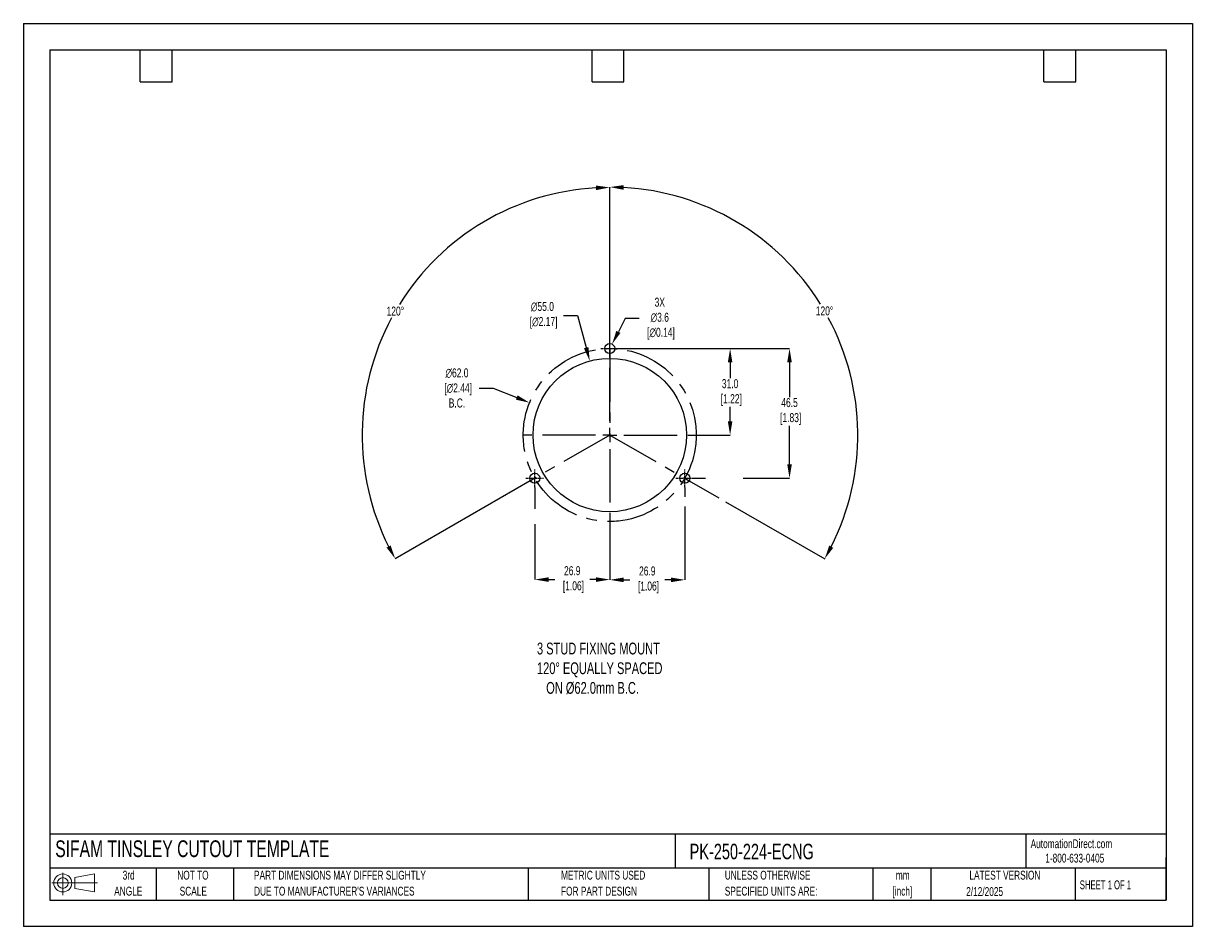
# Model space of a CAD drawing. Header units: millimetres. Extents: x 0 to 419, y 0 to 324.
import ezdxf

# ---------------------------------------------------------------- set-up
doc = ezdxf.new("R2010")
doc.units = ezdxf.units.MM
doc.header["$LTSCALE"] = 1.5
doc.header["$PDSIZE"] = -1
doc.linetypes.add('CENTERX2', pattern=[20.32, 12.7, -2.54, 2.54, -2.54])
for name, color, linetype in [('1', 7, 'Continuous'), ('CENTER', 40, 'CENTERX2'), ('SLD-DEFPOINTS', 7, 'Continuous')]:
    doc.layers.add(name, color=color, linetype=linetype)
doc.layers.add('DIMENSIONS', color=140, linetype='Continuous', lineweight=25)
doc.layers.add('TEXT', color=140, linetype='Continuous', lineweight=25)
doc.styles.add('SLDTEXTSTYLE0', font='TXT', dxfattribs={"width": 0.7})
doc.styles.add('SLDTEXTSTYLE1', font='TXT', dxfattribs={"width": 0.65})
doc.dimstyles.new('SLDDIMSTYLE0', dxfattribs={"dimtxt": 3.237012, "dimasz": 4.953, "dimexe": 0, "dimexo": 0.0625, "dimgap": 0.809253, "dimtad": 0, "dimtih": 1, "dimtoh": 1, "dimrnd": 1e-09, "dimzin": 12, "dimdsep": 46, "dimtxsty": 'SLDTEXTSTYLE0', "dimsah": 1, "dimcen": 0, "dimadec": 0, "dimazin": 3, "dimtfac": 1, "dimtofl": 0, "dimtmove": 0, "dimatfit": 3, "dimfxl": 0, "dimfrac": 2, "dimtolj": 1, "dimtzin": 12, "dimarcsym": 0})

# ---------------------------------------------------------------- blocks, each defined once
blk = doc.blocks.new('Block11')
at = {"color": 7, "linetype": 'Continuous', "lineweight": 18}
for p, q in [((0, 4.32), (16.31, 4.32)), ((3.88, 7.97), (3.88, 0)), ((8.22, 6.25), (15.26, 7.55)), ((8.22, 2.39), (8.22, 6.25)), ((15.26, 7.55), (15.26, 1.1)), ((8.22, 2.39), (15.26, 1.1))]:
    blk.add_line(p, q, dxfattribs=at)
for radius in [3.23, 1.93]:
    blk.add_circle((3.88, 4.32), radius, dxfattribs=at)
blk = doc.blocks.new('Block12')
at = {"layer": 'SLD-DEFPOINTS'}
blk.add_blockref('Block11', (0, 0), dxfattribs=at)
blk = doc.blocks.new('SW_NOTE_0_1')
at = {"layer": 'TEXT', "color": 0, "linetype": 'CENTERX2', "lineweight": 18, "char_height": 3.175, "attachment_point": 2, "style": 'SLDTEXTSTYLE0'}
for s, insert in [('mm', (4.27, 4.09)), ('[inch]', (4.14, -1.64))]:
    blk.add_mtext(s, dxfattribs=dict(at, insert=insert))
blk = doc.blocks.new('SW_NOTE_0_2')
at = {"layer": 'TEXT', "color": 0, "linetype": 'CENTERX2', "lineweight": 18, "char_height": 3.175, "attachment_point": 1, "style": 'SLDTEXTSTYLE0'}
for s, insert in [('UNLESS OTHERWISE', (0, 4.09)), ('SPECIFIED UNITS ARE:', (0, -1.64))]:
    blk.add_mtext(s, dxfattribs=dict(at, insert=insert))
blk = doc.blocks.new('SW_NOTE_0_3')
at = {"layer": 'TEXT', "color": 0, "linetype": 'CENTERX2', "lineweight": 18, "char_height": 3.175, "attachment_point": 1, "style": 'SLDTEXTSTYLE0'}
for s, insert in [('PART DIMENSIONS MAY DIFFER SLIGHTLY', (0, 4.09)), ("DUE TO MANUFACTURER'S VARIANCES", (0, -1.64))]:
    blk.add_mtext(s, dxfattribs=dict(at, insert=insert))
blk = doc.blocks.new('SW_NOTE_0_4')
at = {"layer": 'TEXT', "color": 0, "linetype": 'CENTERX2', "lineweight": 18, "char_height": 3.175, "attachment_point": 2, "style": 'SLDTEXTSTYLE0'}
for s, insert in [('NOT TO', (7.89, 4.09)), ('SCALE', (8.03, -1.64))]:
    blk.add_mtext(s, dxfattribs=dict(at, insert=insert))
blk = doc.blocks.new('SW_NOTE_0_5')
at = {"layer": 'TEXT', "color": 0, "linetype": 'CENTERX2', "lineweight": 18, "char_height": 3.175, "attachment_point": 2, "style": 'SLDTEXTSTYLE0'}
for s, insert in [('3rd', (3.47, 4.09)), ('ANGLE', (3.33, -1.64))]:
    blk.add_mtext(s, dxfattribs=dict(at, insert=insert))
blk = doc.blocks.new('SW_NOTE_0_6')
at = {"layer": 'TEXT', "color": 0, "linetype": 'CENTERX2', "lineweight": 18, "char_height": 3.175, "attachment_point": 1, "style": 'SLDTEXTSTYLE0'}
for s, insert in [('METRIC UNITS USED', (0, 4.09)), ('FOR PART DESIGN', (0, -1.64))]:
    blk.add_mtext(s, dxfattribs=dict(at, insert=insert))
blk = doc.blocks.new('SW_CENTERMARKSYMBOL_0')
at = {"layer": 'CENTER', "color": 0}
for p, q in [((0, 5.08), (0, 31.2)), ((-5.08, 0), (-31.2, 0)), ((0, 0), (-2.54, 0)), ((0, 0), (0, 2.54)), ((0, 0), (0, -2.54)), ((0, 0), (2.54, 0)), ((5.08, 0), (31.2, 0)), ((0, -5.08), (0, -31.2))]:
    blk.add_line(p, q, dxfattribs=at)
blk = doc.blocks.new('*D22')
at = {"layer": 'Defpoints', "color": 0}
for p in [(203.02, 202.8), (217.35, 149.7)]:
    blk.add_point(p, dxfattribs=at)
at = {"layer": 'DIMENSIONS', "color": 0, "lineweight": -2}
for p, q in [((193.65, 219.17), (198.61, 219.17)), ((198.61, 219.17), (201.73, 207.59))]:
    blk.add_line(p, q, dxfattribs=at)
at = {"layer": 'DIMENSIONS', "color": 0}
blk.add_solid([(202.53, 207.8), (200.93, 207.37), (203.02, 202.8)], dxfattribs=at)
at = {"layer": 'DIMENSIONS', "color": 0, "insert": (186.05, 219.17), "char_height": 3.237, "attachment_point": 5, "style": 'SLDTEXTSTYLE0'}
blk.add_mtext('\\A1;∅55.0\\P [∅2.17]', dxfattribs=at)
blk = doc.blocks.new('*D25')
at = {"layer": 'Defpoints', "color": 0}
for p in [(181.43, 187.85), (238.94, 164.66)]:
    blk.add_point(p, dxfattribs=at)
at = {"layer": 'DIMENSIONS', "color": 0, "lineweight": -2}
for p, q in [((163.4, 193.12), (168.36, 193.12)), ((168.36, 193.12), (176.84, 189.7))]:
    blk.add_line(p, q, dxfattribs=at)
at = {"layer": 'DIMENSIONS', "color": 0}
blk.add_solid([(177.15, 190.47), (176.53, 188.93), (181.43, 187.85)], dxfattribs=at)
at = {"layer": 'DIMENSIONS', "color": 0, "insert": (155.42, 193.12), "char_height": 3.237, "attachment_point": 5, "style": 'SLDTEXTSTYLE0'}
blk.add_mtext('\\A1;∅62.0\\P [∅2.44]\\PB.C.', dxfattribs=at)
blk = doc.blocks.new('*D26')
at = {"layer": 'Defpoints', "color": 0}
for p in [(210.19, 207.25), (240.28, 160.75), (274.62, 160.75)]:
    blk.add_point(p, dxfattribs=at)
at = {"layer": 'DIMENSIONS', "color": 0, "lineweight": -2}
for p, q in [((210.25, 207.25), (274.62, 207.25)), ((274.62, 202.3), (274.62, 189.85)), ((274.62, 165.71), (274.62, 179.6)), ((240.34, 160.75), (244.5, 160.75)), ((258, 160.75), (274.62, 160.75))]:
    blk.add_line(p, q, dxfattribs=at)
at = {"layer": 'DIMENSIONS', "color": 0}
for points in [[(273.8, 202.3), (275.45, 202.3), (274.62, 207.25)], [(273.8, 165.71), (275.45, 165.71), (274.62, 160.75)]]:
    blk.add_solid(points, dxfattribs=at)
at = {"layer": 'DIMENSIONS', "color": 0, "insert": (274.62, 184.72), "char_height": 3.237, "attachment_point": 5, "style": 'SLDTEXTSTYLE0'}
blk.add_mtext('\\A1;46.5\\P [1.83]', dxfattribs=at)
blk = doc.blocks.new('*D27')
at = {"layer": 'Defpoints', "color": 0}
for p in [(210.19, 207.25), (241.38, 176.25), (253.32, 176.25)]:
    blk.add_point(p, dxfattribs=at)
at = {"layer": 'DIMENSIONS', "color": 0, "lineweight": -2}
for p, q in [((210.25, 207.25), (248.45, 207.25)), ((251.49, 207.25), (253.32, 207.25)), ((253.32, 202.3), (253.32, 196.62)), ((253.32, 181.21), (253.32, 186.37)), ((241.44, 176.25), (253.32, 176.25))]:
    blk.add_line(p, q, dxfattribs=at)
at = {"layer": 'DIMENSIONS', "color": 0}
for points in [[(252.5, 202.3), (254.15, 202.3), (253.32, 207.25)], [(252.5, 181.21), (254.15, 181.21), (253.32, 176.25)]]:
    blk.add_solid(points, dxfattribs=at)
at = {"layer": 'DIMENSIONS', "color": 0, "insert": (253.32, 191.49), "char_height": 3.237, "attachment_point": 5, "style": 'SLDTEXTSTYLE0'}
blk.add_mtext('\\A1;31.0\\P [1.22]', dxfattribs=at)
blk = doc.blocks.new('*D31')
at = {"layer": 'Defpoints', "color": 0}
for p in [(153.14, 244.27), (210.19, 207.25), (210.19, 176.25), (210.19, 176.25), (181.73, 159.86)]:
    blk.add_point(p, dxfattribs=at)
at = {"layer": 'DIMENSIONS', "color": 0, "lineweight": -2}
for p, q in [((210.19, 207.32), (210.19, 265.03)), ((181.67, 159.82), (133.27, 131.93))]:
    blk.add_line(p, q, dxfattribs=at)
for start, end in [(93.1972, 148.1485), (151.7693, 206.7537)]:
    blk.add_arc((210.19, 176.25), 88.77, start, end, dxfattribs=at)
at = {"layer": 'DIMENSIONS', "color": 0}
for points in [[(205.21, 265.71), (205.26, 264.06), (210.19, 265.03)], [(131.64, 136.68), (130.19, 135.9), (133.27, 131.93)]]:
    blk.add_solid(points, dxfattribs=at)
at = {"layer": 'DIMENSIONS', "color": 0, "insert": (133.33, 220.67), "char_height": 3.237, "attachment_point": 5, "style": 'SLDTEXTSTYLE0'}
blk.add_mtext('\\A1;120°', dxfattribs=at)
blk = doc.blocks.new('*D32')
at = {"layer": 'Defpoints', "color": 0}
for p in [(210.19, 207.25), (297.74, 191.74), (210.19, 176.25), (210.19, 176.25), (238.64, 159.86)]:
    blk.add_point(p, dxfattribs=at)
at = {"layer": 'DIMENSIONS', "color": 0, "lineweight": -2}
for p, q in [((210.19, 207.32), (210.19, 265.16)), ((238.7, 159.82), (249.27, 153.74)), ((251.7, 152.33), (287.22, 131.87))]:
    blk.add_line(p, q, dxfattribs=at)
for start, end in [(31.8486, 86.8077), (333.2414, 28.2334)]:
    blk.add_arc((210.19, 176.25), 88.91, start, end, dxfattribs=at)
at = {"layer": 'DIMENSIONS', "color": 0}
for points in [[(215.11, 264.2), (215.16, 265.85), (210.19, 265.16)], [(290.3, 135.83), (288.85, 136.62), (287.22, 131.87)]]:
    blk.add_solid(points, dxfattribs=at)
at = {"layer": 'DIMENSIONS', "color": 0, "insert": (287.16, 220.74), "char_height": 3.237, "attachment_point": 5, "style": 'SLDTEXTSTYLE0'}
blk.add_mtext('\\A1;120°', dxfattribs=at)
blk = doc.blocks.new('*D33')
at = {"layer": 'Defpoints', "color": 0}
for p in [(209.36, 205.65), (211.01, 208.85)]:
    blk.add_point(p, dxfattribs=at)
at = {"layer": 'DIMENSIONS', "color": 0, "lineweight": -2}
for p, q in [((215.74, 218), (213.29, 213.25)), ((220.69, 218), (215.74, 218))]:
    blk.add_line(p, q, dxfattribs=at)
at = {"layer": 'DIMENSIONS', "color": 0}
blk.add_solid([(212.55, 213.63), (214.02, 212.87), (211.01, 208.85)], dxfattribs=at)
at = {"layer": 'DIMENSIONS', "color": 0, "insert": (228.11, 218), "char_height": 3.237, "attachment_point": 5, "style": 'SLDTEXTSTYLE0'}
blk.add_mtext('\\A1;3X\\P∅3.6\\P [∅0.14]', dxfattribs=at)
blk = doc.blocks.new('*D35')
at = {"layer": 'Defpoints', "color": 0}
for p in [(183.29, 157.56), (210.19, 145.06), (210.19, 124.43)]:
    blk.add_point(p, dxfattribs=at)
at = {"layer": 'DIMENSIONS', "color": 0, "lineweight": -2}
for p, q in [((183.29, 157.5), (183.29, 149.85)), ((183.29, 144.33), (183.29, 124.43)), ((210.19, 145), (210.19, 124.43)), ((188.24, 124.43), (190.45, 124.43)), ((205.23, 124.43), (203.02, 124.43))]:
    blk.add_line(p, q, dxfattribs=at)
at = {"layer": 'DIMENSIONS', "color": 0}
for points in [[(188.24, 125.26), (188.24, 123.61), (183.29, 124.43)], [(205.23, 125.26), (205.23, 123.61), (210.19, 124.43)]]:
    blk.add_solid(points, dxfattribs=at)
at = {"layer": 'DIMENSIONS', "color": 0, "insert": (196.74, 124.43), "char_height": 3.237, "attachment_point": 5, "style": 'SLDTEXTSTYLE0'}
blk.add_mtext('\\A1;26.9\\P [1.06]', dxfattribs=at)
blk = doc.blocks.new('*D36')
at = {"layer": 'Defpoints', "color": 0}
for p in [(237.09, 157.56), (210.19, 145.06), (210.19, 124.33)]:
    blk.add_point(p, dxfattribs=at)
at = {"layer": 'DIMENSIONS', "color": 0, "lineweight": -2}
for p, q in [((237.09, 157.5), (237.09, 154.09)), ((237.09, 150.67), (237.09, 124.33)), ((210.19, 145), (210.19, 124.33)), ((215.14, 124.33), (217.35, 124.33)), ((232.13, 124.33), (229.92, 124.33))]:
    blk.add_line(p, q, dxfattribs=at)
at = {"layer": 'DIMENSIONS', "color": 0}
for points in [[(215.14, 125.16), (215.14, 123.51), (210.19, 124.33)], [(232.13, 125.16), (232.13, 123.51), (237.09, 124.33)]]:
    blk.add_solid(points, dxfattribs=at)
at = {"layer": 'DIMENSIONS', "color": 0, "insert": (223.64, 124.33), "char_height": 3.237, "attachment_point": 5, "style": 'SLDTEXTSTYLE0'}
blk.add_mtext('\\A1;26.9\\P [1.06]', dxfattribs=at)

msp = doc.modelspace()

# ---------------------------------------------------------------- linework, layer by layer
at = {"color": 7, "linetype": 'Continuous'}
for p, q in [((0.004, 323.854), (0.004, 0.004)), ((0.004, 323.854), (419.104, 323.854)), ((419.104, 323.854), (419.104, 0.004)), ((419.104, 0.004), (0.004, 0.004))]:
    msp.add_line(p, q, dxfattribs=at)
at = {"layer": '1', "color": 1}
for centre, radius in [((210.185, 207.254), 1.8), ((210.185, 176.254), 27.5), ((183.285, 160.754), 1.8), ((237.085, 160.754), 1.8)]:
    msp.add_circle(centre, radius, dxfattribs=at)
at = {"layer": 'CENTER', "ltscale": 0.05}
for p, q in [((210.185, 204.064), (210.185, 210.444)), ((206.995, 207.254), (213.375, 207.254)), ((183.285, 157.564), (183.285, 163.944)), ((237.085, 157.564), (237.085, 163.944)), ((180.095, 160.754), (186.475, 160.754)), ((233.895, 160.754), (240.275, 160.754))]:
    msp.add_line(p, q, dxfattribs=at)
at = {"layer": 'CENTER'}
for p, q in [((210.185, 207.254), (210.185, 176.254)), ((210.185, 176.254), (181.726, 159.855)), ((210.185, 176.254), (238.645, 159.855))]:
    msp.add_line(p, q, dxfattribs=at)
msp.add_circle((210.185, 176.254), 31, dxfattribs=at)
at = {"layer": 'TEXT'}
for p, q in [((9.525, 314.325), (409.575, 314.325)), ((9.525, 314.325), (9.525, 9.525)), ((41.91, 302.895), (41.91, 314.325)), ((53.34, 302.895), (53.34, 314.325)), ((203.835, 302.895), (203.835, 314.325)), ((215.265, 302.895), (215.265, 314.325)), ((365.76, 302.895), (365.76, 314.325)), ((377.19, 302.895), (377.19, 314.325)), ((409.575, 314.325), (409.575, 9.525)), ((41.91, 302.895), (53.34, 302.895)), ((203.835, 302.895), (215.265, 302.895)), ((365.76, 302.895), (377.19, 302.895)), ((409.575, 33.189), (9.525, 33.189)), ((233.638, 33.189), (233.638, 20.955)), ((359.363, 33.189), (359.363, 20.955)), ((409.575, 9.525), (409.575, 24.765)), ((409.575, 20.955), (9.525, 20.955)), ((47.625, 20.955), (47.625, 9.525)), ((75.317, 20.955), (75.317, 9.525)), ((180.97, 20.955), (180.97, 9.525)), ((245.67, 20.955), (245.67, 9.525)), ((304.536, 20.955), (304.536, 9.525)), ((325.218, 20.955), (325.218, 9.525)), ((377.023, 20.955), (377.023, 9.525)), ((9.525, 9.525), (409.575, 9.525))]:
    msp.add_line(p, q, dxfattribs=at)

# ---------------------------------------------------------------- block references
at = {"layer": 'CENTER'}
msp.add_blockref('SW_CENTERMARKSYMBOL_0', (210.185, 176.254), dxfattribs=at)
at = {"layer": 'SLD-DEFPOINTS'}
msp.add_blockref('Block12', (10.257, 11.331), dxfattribs=at)
at = {"layer": 'TEXT', "linetype": 'CENTERX2', "lineweight": 18}
for name, p in [('SW_NOTE_0_5', (34.271, 15.953)), ('SW_NOTE_0_4', (52.886, 15.953)), ('SW_NOTE_0_3', (82.679, 15.953)), ('SW_NOTE_0_6', (192.718, 15.953)), ('SW_NOTE_0_2', (251.412, 15.953)), ('SW_NOTE_0_1', (310.929, 15.949))]:
    msp.add_blockref(name, p, dxfattribs=at)

# ---------------------------------------------------------------- texts
at = {"layer": 'DIMENSIONS', "insert": (184.096, 101.825), "char_height": 4.23333, "attachment_point": 1, "style": 'SLDTEXTSTYLE0'}
msp.add_mtext_dynamic_manual_height_columns('3 STUD FIXING MOUNT\\P120%%D EQUALLY SPACED\\P   ON %%C62.0mm B.C.', width=99.50754, gutter_width=21.167, heights=[0], dxfattribs=at)
at = {"layer": 'TEXT', "linetype": 'CENTERX2', "lineweight": 25, "attachment_point": 1, "style": 'SLDTEXTSTYLE0'}
for s, insert, char_height in [('SIFAM TINSLEY CUTOUT TEMPLATE', (11.42, 30.931), 6), ('PK-250-224-ECNG', (238.812, 29.714), 5.55625)]:
    msp.add_mtext(s, dxfattribs=dict(at, insert=insert, char_height=char_height))
at = {"layer": 'TEXT', "linetype": 'CENTERX2', "lineweight": 18, "char_height": 3.175}
for s, insert, attachment_point, style in [('AutomationDirect.com', (361.042, 31.315), 1, 'SLDTEXTSTYLE0'), ('1-800-633-0405', (366.287, 26.156), 1, 'SLDTEXTSTYLE0'), ('LATEST VERSION', (351.828, 20.046), 2, 'SLDTEXTSTYLE0'), ('2/12/2025', (344.552, 14.161), 2, 'SLDTEXTSTYLE0'), ('SHEET 1 OF 1', (378.662, 16.577), 1, 'SLDTEXTSTYLE1')]:
    msp.add_mtext(s, dxfattribs=dict(at, insert=insert, attachment_point=attachment_point, style=style))

# ---------------------------------------------------------------- dimensions: what is measured, and where the dimension line sits
at = {"layer": 'DIMENSIONS'}
for base, line1, picture, middle in [((153.144, 244.273), ((210.185, 176.254), (181.726, 159.855)), '*D31', (133.326, 220.673)), ((297.735, 191.743), ((210.185, 176.254), (238.645, 159.855)), '*D32', (287.164, 220.742))]:
    dim = msp.add_angular_dim_2l(base=base, line1=line1, line2=((210.185, 207.254), (210.185, 176.254)), dimstyle='SLDDIMSTYLE0', dxfattribs=at)
    dim.commit()
    dim.dimension.update_dxf_attribs({"geometry": picture, "text_midpoint": middle})
for p1, p2, text, picture, middle in [((217.349, 149.703), (203.021, 202.804), '<>\\P[]', '*D22', (186.046, 219.168)), ((238.936, 164.66), (181.435, 187.847), '<>\\P[]\\PB.C.', '*D25', (155.42, 193.121))]:
    dim = msp.add_diameter_dim_2p(p1=p1, p2=p2, text=text, dimstyle='SLDDIMSTYLE0', override={"dimdec": 1, "dimzin": 4}, dxfattribs=at)
    dim.commit()
    dim.dimension.update_dxf_attribs({"geometry": picture, "text_midpoint": middle, "dimtype": 163})
dim = msp.add_diameter_dim_2p(p1=(209.359, 205.655), p2=(211.012, 208.853), text='3X\\P<>\\P[]', dimstyle='SLDDIMSTYLE0', dxfattribs=at)
dim.commit()
dim.dimension.update_dxf_attribs({"geometry": '*D33', "text_midpoint": (228.112, 218.002), "dimtype": 163})
dim = msp.add_linear_dim(base=(274.624, 160.754), p1=(210.185, 207.254), p2=(240.275, 160.754), angle=90, text='<>\\P[]', dimstyle='SLDDIMSTYLE0', dxfattribs=at)
dim.commit()
dim.dimension.update_dxf_attribs({"geometry": '*D26', "text_midpoint": (274.624, 184.724), "dimtype": 160})
dim = msp.add_linear_dim(base=(253.322, 176.254), p1=(210.185, 207.254), p2=(241.381, 176.254), angle=90, text='<>\\P[]', dimstyle='SLDDIMSTYLE0', override={"dimdec": 1, "dimzin": 4}, dxfattribs=at)
dim.commit()
dim.dimension.update_dxf_attribs({"geometry": '*D27', "text_midpoint": (253.322, 191.493), "dimtype": 160})
for base, p1, picture, middle in [((210.185, 124.432), (183.285, 157.564), '*D35', (196.735, 124.432)), ((210.185, 124.333), (237.085, 157.564), '*D36', (223.635, 124.333))]:
    dim = msp.add_linear_dim(base=base, p1=p1, p2=(210.185, 145.058), text='<>\\P[]', dimstyle='SLDDIMSTYLE0', dxfattribs=at)
    dim.commit()
    dim.dimension.update_dxf_attribs({"geometry": picture, "text_midpoint": middle})

doc.saveas('drawing.dxf')
